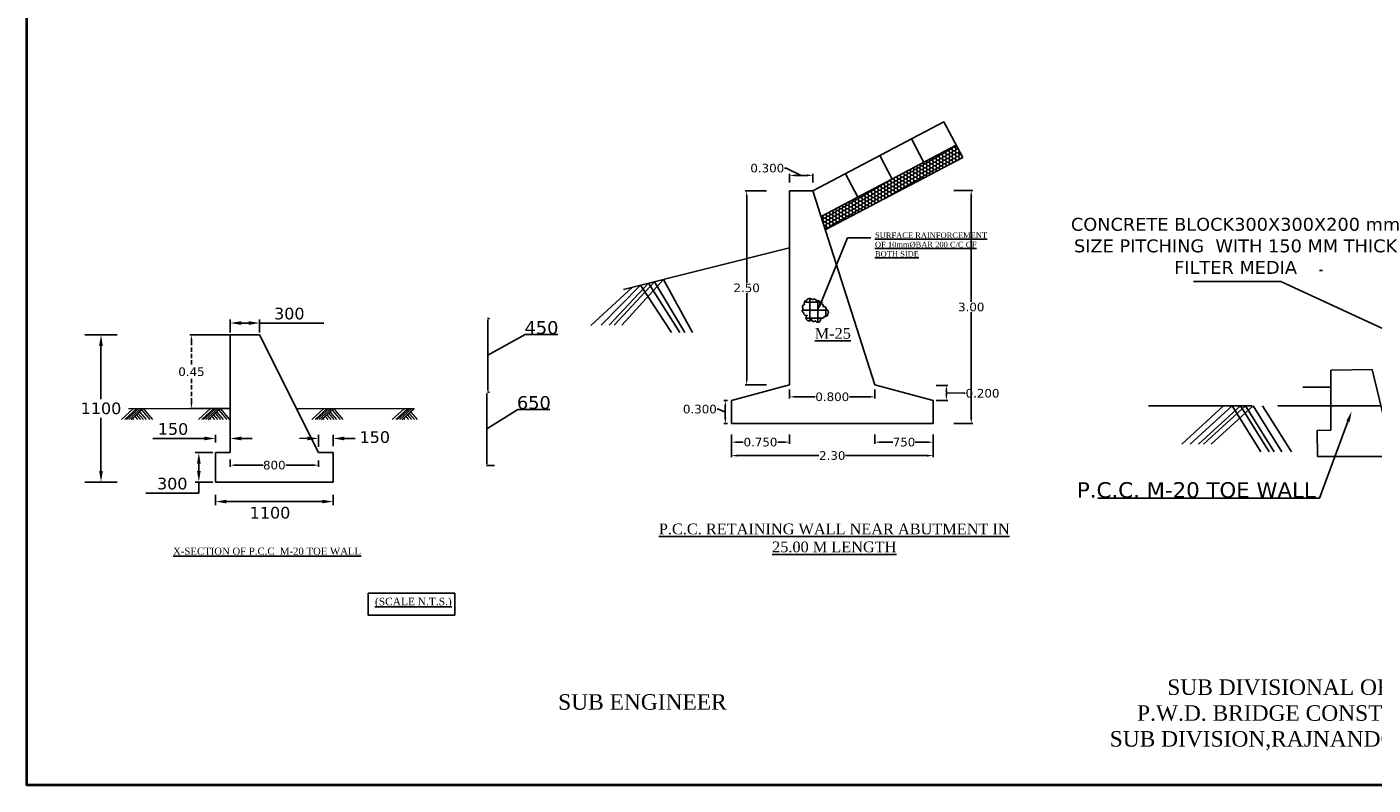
# Model space of a CAD drawing. Header units: inches. Extents: x 1512 to 1842, y -1468 to -1292.
# Tile 1 of 4: x 1512 to 1669, y -1468 to -1380. Entities that reach past the tile are written whole.
import ezdxf
from ezdxf import colors
from ezdxf.entities.mleader import LeaderData, LeaderLine
from ezdxf.math import Vec2, Vec3

# ---------------------------------------------------------------- set-up
doc = ezdxf.new("R2010")
doc.units = ezdxf.units.IN
doc.header["$MEASUREMENT"] = 0
doc.linetypes.add('ACAD_ISO02W100', pattern=[15, 12, -3])
doc.linetypes.add('DASHED', pattern=[0.75, 0.5, -0.25])
doc.styles.get("Standard").update_dxf_attribs({"font": 'verdana.ttf'})
doc.dimstyles.get("Standard").update_dxf_attribs({"dimtxt": 1, "dimasz": 0.7, "dimexe": 0.18, "dimexo": 0.0625, "dimgap": 0.09, "dimtad": 0, "dimtih": 1, "dimtoh": 1, "dimdec": 3, "dimzin": 0, "dimdsep": 46, "dimtxsty": 'Standard', "dimcen": 0.09, "dimadec": 0, "dimazin": 0, "dimtfac": 1, "dimtdec": 3, "dimtofl": 0, "dimtmove": 0, "dimatfit": 3, "dimfxl": 0.18, "dimtolj": 1, "dimtzin": 0, "dimarcsym": 0})

# ---------------------------------------------------------------- blocks, each defined once
blk = doc.blocks.new('*D16')
at = {"color": 0, "lineweight": -2, "transparency": 16777216}
for p, q in [((1566.04, -1413.82), (1565.81, -1413.82)), ((1565.85, -1422.2), (1565.85, -1413.99)), ((1565.85, -1418.1), (1570.18, -1415.7)), ((1570.18, -1415.7), (1573.94, -1415.7)), ((1566.04, -1422.38), (1565.81, -1422.38))]:
    blk.add_line(p, q, dxfattribs=at)
at = {"color": 0, "transparency": 16777216}
for points in [[(1565.83, -1413.99), (1565.88, -1413.99), (1565.85, -1413.82)], [(1565.83, -1422.2), (1565.88, -1422.2), (1565.85, -1422.38)]]:
    blk.add_solid(points, dxfattribs=at)
at = {"layer": 'Defpoints', "color": 0, "transparency": 16777216}
for p in [(1565.85, -1413.82), (1566.06, -1413.82), (1566.06, -1422.38)]:
    blk.add_point(p, dxfattribs=at)
at = {"color": 0, "transparency": 16777216, "insert": (1572.06, -1414.9), "char_height": 0.5, "attachment_point": 5}
blk.add_mtext('\\A1;{\\H3x;450}', dxfattribs=at)
blk = doc.blocks.new('*D17')
at = {"color": 0, "lineweight": -2, "transparency": 16777216}
for p, q in [((1565.69, -1422.38), (1565.66, -1422.38)), ((1565.7, -1422.55), (1565.7, -1430.72)), ((1565.7, -1426.64), (1569.32, -1424.4)), ((1569.32, -1424.4), (1573.03, -1424.4)), ((1566.62, -1430.9), (1565.66, -1430.9))]:
    blk.add_line(p, q, dxfattribs=at)
at = {"color": 0, "transparency": 16777216}
for points in [[(1565.67, -1422.55), (1565.73, -1422.55), (1565.7, -1422.38)], [(1565.67, -1430.72), (1565.73, -1430.72), (1565.7, -1430.9)]]:
    blk.add_solid(points, dxfattribs=at)
at = {"layer": 'Defpoints', "color": 0, "transparency": 16777216}
for p in [(1565.7, -1422.38), (1565.7, -1430.9), (1566.64, -1430.9)]:
    blk.add_point(p, dxfattribs=at)
at = {"color": 0, "transparency": 16777216, "insert": (1571.17, -1423.6), "char_height": 0.5, "attachment_point": 5}
blk.add_mtext('\\A1;{\\H3x;650}', dxfattribs=at)
blk = doc.blocks.new('*D3')
at = {"color": 0, "lineweight": -2, "transparency": 16777216}
for p, q in [((1535.94, -1430.19), (1535.94, -1431.03)), ((1546.19, -1430.3), (1546.19, -1431.03)), ((1536.64, -1430.85), (1539.75, -1430.85)), ((1545.49, -1430.85), (1542.38, -1430.85))]:
    blk.add_line(p, q, dxfattribs=at)
at = {"color": 0, "transparency": 16777216}
for points in [[(1536.64, -1430.73), (1536.64, -1430.96), (1535.94, -1430.85)], [(1545.49, -1430.73), (1545.49, -1430.96), (1546.19, -1430.85)]]:
    blk.add_solid(points, dxfattribs=at)
at = {"layer": 'Defpoints', "color": 0, "transparency": 16777216}
for p in [(1535.94, -1430.13), (1546.19, -1430.24), (1546.19, -1430.85)]:
    blk.add_point(p, dxfattribs=at)
at = {"color": 0, "transparency": 16777216, "insert": (1541.06, -1430.85), "char_height": 1, "attachment_point": 5}
blk.add_mtext('\\A1;800', dxfattribs=at)
blk = doc.blocks.new('*D4')
at = {"color": 0, "lineweight": -2, "transparency": 16777216}
for p, q in [((1600.84, -1422.05), (1600.84, -1423.1)), ((1610.74, -1422.05), (1610.74, -1423.1)), ((1601.54, -1422.92), (1603.79, -1422.92)), ((1610.04, -1422.92), (1607.78, -1422.92))]:
    blk.add_line(p, q, dxfattribs=at)
at = {"color": 0, "transparency": 16777216}
for points in [[(1601.54, -1422.8), (1601.54, -1423.03), (1600.84, -1422.92)], [(1610.04, -1422.8), (1610.04, -1423.03), (1610.74, -1422.92)]]:
    blk.add_solid(points, dxfattribs=at)
at = {"layer": 'Defpoints', "color": 0, "transparency": 16777216}
for p in [(1600.84, -1421.99), (1610.74, -1421.99), (1610.74, -1422.92)]:
    blk.add_point(p, dxfattribs=at)
at = {"color": 0, "transparency": 16777216, "insert": (1605.79, -1422.92), "char_height": 1, "attachment_point": 5}
blk.add_mtext('\\A1;0.800', dxfattribs=at)
blk = doc.blocks.new('*D5')
at = {"color": 0, "lineweight": -2, "transparency": 16777216}
for p, q in [((1610.74, -1427.29), (1610.74, -1428.36)), ((1617.49, -1427.29), (1617.49, -1428.36)), ((1611.44, -1428.18), (1612.81, -1428.18)), ((1616.79, -1428.18), (1615.41, -1428.18))]:
    blk.add_line(p, q, dxfattribs=at)
at = {"color": 0, "transparency": 16777216}
for points in [[(1611.44, -1428.06), (1611.44, -1428.29), (1610.74, -1428.18)], [(1616.79, -1428.06), (1616.79, -1428.29), (1617.49, -1428.18)]]:
    blk.add_solid(points, dxfattribs=at)
at = {"layer": 'Defpoints', "color": 0, "transparency": 16777216}
for p in [(1610.74, -1427.22), (1617.49, -1427.22), (1617.49, -1428.18)]:
    blk.add_point(p, dxfattribs=at)
at = {"color": 0, "transparency": 16777216, "insert": (1614.11, -1428.18), "char_height": 1, "attachment_point": 5}
blk.add_mtext('\\A1;750', dxfattribs=at)
blk = doc.blocks.new('*D6')
at = {"color": 0, "lineweight": -2, "transparency": 16777216}
for p, q in [((1594.09, -1427.29), (1594.09, -1428.36)), ((1600.84, -1427.29), (1600.84, -1428.36)), ((1594.79, -1428.18), (1595.46, -1428.18)), ((1600.14, -1428.18), (1599.46, -1428.18))]:
    blk.add_line(p, q, dxfattribs=at)
at = {"color": 0, "transparency": 16777216}
for points in [[(1594.79, -1428.06), (1594.79, -1428.29), (1594.09, -1428.18)], [(1600.14, -1428.06), (1600.14, -1428.29), (1600.84, -1428.18)]]:
    blk.add_solid(points, dxfattribs=at)
at = {"layer": 'Defpoints', "color": 0, "transparency": 16777216}
for p in [(1594.09, -1427.22), (1600.84, -1427.22), (1600.84, -1428.18)]:
    blk.add_point(p, dxfattribs=at)
at = {"color": 0, "transparency": 16777216, "insert": (1597.46, -1428.18), "char_height": 1, "attachment_point": 5}
blk.add_mtext('\\A1;0.750', dxfattribs=at)
blk = doc.blocks.new('*D7')
at = {"color": 0, "lineweight": -2, "transparency": 16777216}
for p, q in [((1600.43, -1396.38), (1600.25, -1396.38)), ((1602.19, -1397.22), (1600.43, -1396.38)), ((1600.84, -1398.06), (1600.84, -1397.04)), ((1601.54, -1397.22), (1602.84, -1397.22)), ((1603.54, -1398.06), (1603.54, -1397.04))]:
    blk.add_line(p, q, dxfattribs=at)
at = {"color": 0, "transparency": 16777216}
for points in [[(1601.54, -1397.1), (1601.54, -1397.33), (1600.84, -1397.22)], [(1602.84, -1397.1), (1602.84, -1397.33), (1603.54, -1397.22)]]:
    blk.add_solid(points, dxfattribs=at)
at = {"layer": 'Defpoints', "color": 0, "transparency": 16777216}
for p in [(1603.54, -1397.22), (1600.84, -1398.13), (1603.54, -1398.13)]:
    blk.add_point(p, dxfattribs=at)
at = {"color": 0, "transparency": 16777216, "insert": (1598.25, -1396.38), "char_height": 1, "attachment_point": 5}
blk.add_mtext('\\A1;0.300', dxfattribs=at)
blk = doc.blocks.new('*D8')
at = {"color": 0, "lineweight": -2, "transparency": 16777216}
for p, q in [((1593.63, -1423.33), (1593.2, -1423.33)), ((1593.38, -1425.33), (1593.38, -1424.03)), ((1592.61, -1424.35), (1592.43, -1424.35)), ((1593.38, -1424.68), (1592.61, -1424.35)), ((1593.63, -1426.03), (1593.2, -1426.03))]:
    blk.add_line(p, q, dxfattribs=at)
at = {"color": 0, "transparency": 16777216}
for points in [[(1593.27, -1424.03), (1593.5, -1424.03), (1593.38, -1423.33)], [(1593.27, -1425.33), (1593.5, -1425.33), (1593.38, -1426.03)]]:
    blk.add_solid(points, dxfattribs=at)
at = {"layer": 'Defpoints', "color": 0, "transparency": 16777216}
for p in [(1593.38, -1423.33), (1593.69, -1423.33), (1593.69, -1426.03)]:
    blk.add_point(p, dxfattribs=at)
at = {"color": 0, "transparency": 16777216, "insert": (1590.43, -1424.35), "char_height": 1, "attachment_point": 5}
blk.add_mtext('\\A1;0.300', dxfattribs=at)
blk = doc.blocks.new('*D9')
at = {"color": 0, "lineweight": -2, "transparency": 16777216}
for p, q in [((1617.86, -1421.59), (1619.21, -1421.59)), ((1619.03, -1422.29), (1619.03, -1422.63)), ((1619.03, -1422.46), (1621.04, -1422.51)), ((1621.04, -1422.51), (1621.22, -1422.51)), ((1617.86, -1423.33), (1619.21, -1423.33))]:
    blk.add_line(p, q, dxfattribs=at)
at = {"color": 0, "transparency": 16777216}
for points in [[(1618.91, -1422.29), (1619.14, -1422.29), (1619.03, -1421.59)], [(1618.91, -1422.63), (1619.14, -1422.63), (1619.03, -1423.33)]]:
    blk.add_solid(points, dxfattribs=at)
at = {"layer": 'Defpoints', "color": 0, "transparency": 16777216}
for p in [(1617.79, -1421.59), (1617.8, -1423.33), (1619.03, -1423.33)]:
    blk.add_point(p, dxfattribs=at)
at = {"color": 0, "transparency": 16777216, "insert": (1623.22, -1422.51), "char_height": 1, "attachment_point": 5}
blk.add_mtext('\\A1;0.200', dxfattribs=at)
blk = doc.blocks.new('*D10')
at = {"color": 0, "lineweight": -2, "transparency": 16777216}
for p, q in [((1619.88, -1398.97), (1622.09, -1398.97)), ((1621.91, -1399.67), (1621.91, -1411.89)), ((1621.91, -1425.33), (1621.91, -1413.11)), ((1619.88, -1426.03), (1622.09, -1426.03))]:
    blk.add_line(p, q, dxfattribs=at)
at = {"color": 0, "transparency": 16777216}
for points in [[(1621.79, -1399.67), (1622.03, -1399.67), (1621.91, -1398.97)], [(1621.79, -1425.33), (1622.03, -1425.33), (1621.91, -1426.03)]]:
    blk.add_solid(points, dxfattribs=at)
at = {"layer": 'Defpoints', "color": 0, "transparency": 16777216}
for p in [(1619.82, -1398.97), (1621.91, -1398.97), (1619.82, -1426.03)]:
    blk.add_point(p, dxfattribs=at)
at = {"color": 0, "transparency": 16777216, "insert": (1621.91, -1412.5), "char_height": 1, "attachment_point": 5}
blk.add_mtext('\\A1;3.00', dxfattribs=at)
blk = doc.blocks.new('*D11')
at = {"color": 0, "lineweight": -2, "transparency": 16777216}
for p, q in [((1598.16, -1399.03), (1595.68, -1399.03)), ((1595.86, -1399.73), (1595.86, -1409.67)), ((1595.86, -1420.83), (1595.86, -1410.89)), ((1598.16, -1421.53), (1595.68, -1421.53))]:
    blk.add_line(p, q, dxfattribs=at)
at = {"color": 0, "transparency": 16777216}
for points in [[(1595.75, -1399.73), (1595.98, -1399.73), (1595.86, -1399.03)], [(1595.75, -1420.83), (1595.98, -1420.83), (1595.86, -1421.53)]]:
    blk.add_solid(points, dxfattribs=at)
at = {"layer": 'Defpoints', "color": 0, "transparency": 16777216}
for p in [(1595.86, -1399.03), (1598.23, -1399.03), (1598.23, -1421.53)]:
    blk.add_point(p, dxfattribs=at)
at = {"color": 0, "transparency": 16777216, "insert": (1595.86, -1410.28), "char_height": 1, "attachment_point": 5}
blk.add_mtext('\\A1;2.50', dxfattribs=at)
blk = doc.blocks.new('*D12')
at = {"color": 0, "lineweight": -2, "transparency": 16777216}
for p, q in [((1617.49, -1427.35), (1617.49, -1429.92)), ((1594.09, -1428.07), (1594.09, -1429.92)), ((1594.79, -1429.74), (1604.23, -1429.74)), ((1616.79, -1429.74), (1607.34, -1429.74))]:
    blk.add_line(p, q, dxfattribs=at)
at = {"color": 0, "transparency": 16777216}
for points in [[(1594.79, -1429.62), (1594.79, -1429.86), (1594.09, -1429.74)], [(1616.79, -1429.62), (1616.79, -1429.86), (1617.49, -1429.74)]]:
    blk.add_solid(points, dxfattribs=at)
at = {"layer": 'Defpoints', "color": 0, "transparency": 16777216}
for p in [(1617.49, -1427.29), (1594.09, -1428.01), (1617.49, -1429.74)]:
    blk.add_point(p, dxfattribs=at)
at = {"color": 0, "transparency": 16777216, "insert": (1605.79, -1429.74), "char_height": 1, "attachment_point": 5}
blk.add_mtext('\\A1;2.30', dxfattribs=at)
blk = doc.blocks.new('*D13')
at = {"color": 0, "lineweight": -2, "transparency": 16777216}
for p, q in [((1535.88, -1415.73), (1531.27, -1415.73)), ((1535.88, -1424.28), (1531.27, -1424.28))]:
    blk.add_line(p, q, dxfattribs=at)
at = {"color": 0, "linetype": 'DASHED', "lineweight": -2, "transparency": 16777216}
for p, q in [((1531.45, -1416.43), (1531.45, -1419.39)), ((1531.45, -1423.58), (1531.45, -1420.62))]:
    blk.add_line(p, q, dxfattribs=at)
at = {"color": 0, "transparency": 16777216}
for points in [[(1531.34, -1416.43), (1531.57, -1416.43), (1531.45, -1415.73)], [(1531.34, -1423.58), (1531.57, -1423.58), (1531.45, -1424.28)]]:
    blk.add_solid(points, dxfattribs=at)
at = {"layer": 'Defpoints', "color": 0, "transparency": 16777216}
for p in [(1531.45, -1415.73), (1535.94, -1415.73), (1535.94, -1424.28)]:
    blk.add_point(p, dxfattribs=at)
at = {"color": 0, "transparency": 16777216, "insert": (1531.45, -1420.01), "char_height": 1, "attachment_point": 5}
blk.add_mtext('\\A1;0.45', dxfattribs=at)

msp = doc.modelspace()

# ---------------------------------------------------------------- hatches: boundary and pattern name
h = msp.add_hatch()
h.set_pattern_fill('HONEY', color=256, scale=2, style=0)
h.set_pattern_definition([(0, (1620.91831, -1393.72837), (0.375, 0.2165063), [0.25, -0.5]), (120, (1620.91831, -1393.72837), (-0.375, 0.2165064), [0.25, -0.5]), (60, (1620.91831, -1393.72837), (8e-10, 0.4330127), [-0.5, 0.25])])
h.paths.add_polyline_path([(1620.9183, -1395.1357), (1620.1768, -1393.7284), (1604.4852, -1401.9967), (1604.9775, -1403.5353)])
at = {"transparency": 33554674}
h = msp.add_hatch(dxfattribs=at)
h.set_pattern_fill('NET', color=256, scale=7.5)
h.set_pattern_definition([(0, (1308.8104, -9.4168), (0, 0.9375), []), (90, (1308.8104, -9.4168), (-0.9375, 6e-17), [])])
h.paths.add_polyline_path([(1603.4303, -1413.8005, 0.94639716), (1603.8458, -1414.082, 1.21312937), (1604.328, -1413.7036, 0.56612514), (1604.8683, -1413.6083, 0.52056705), (1605.275, -1413.2783, 0.52056705), (1605.1226, -1412.7706, 0.52056705), (1604.7159, -1412.4409, 0.52056705), (1604.411, -1412.0346, 0.52056705), (1603.979, -1411.7808, 0.52056705), (1603.4705, -1411.654, 0.52056705), (1602.7842, -1411.7302, 0.52056705), (1602.5559, -1412.187, 0.52056705), (1602.4035, -1412.6691, 0.52056705), (1602.4794, -1413.1768, 0.62437965), (1602.9721, -1413.4375, 1.82305783)])

# ---------------------------------------------------------------- linework, layer by layer
for p, q in [((1603.5351, -1399.0276), (1618.7458, -1391.0127)), ((1618.7458, -1391.0127), (1620.9183, -1395.1357)), ((1614.9871, -1392.9933), (1616.4181, -1395.7089)), ((1604.4852, -1401.9967), (1620.1768, -1393.7284)), ((1604.9775, -1403.5353), (1620.9183, -1395.1357)), ((1611.3129, -1394.9293), (1612.7439, -1397.6449)), ((1607.3347, -1397.0255), (1608.7657, -1399.7412)), ((1600.8351, -1421.5276), (1600.8351, -1399.0276)), ((1600.8351, -1399.0276), (1603.5351, -1399.0276)), ((1603.5351, -1399.0276), (1610.7351, -1421.5276)), ((1600.8351, -1405.6278), (1581.5612, -1410.4621)), ((1535.9416, -1415.4413), (1535.9416, -1413.9285)), ((1537.2224, -1414.3555), (1538.0763, -1414.3555)), ((1539.3571, -1415.4413), (1539.3571, -1413.9285)), ((1539.3571, -1414.3555), (1546.8051, -1414.3555)), ((1522.8459, -1415.7259), (1519.0636, -1415.7259)), ((1535.9416, -1429.3879), (1535.9416, -1415.7259)), ((1535.9416, -1415.7259), (1539.3571, -1415.7259)), ((1546.1881, -1429.3879), (1539.3571, -1415.7259)), ((1520.9547, -1417.0067), (1520.9547, -1423.1745)), ((1594.0851, -1423.3276), (1600.8351, -1421.5276)), ((1610.7351, -1421.5276), (1617.4851, -1423.3276)), ((1594.0851, -1423.3276), (1594.0851, -1426.0276)), ((1617.4851, -1426.0276), (1617.4851, -1423.3276)), ((1520.9547, -1431.5226), (1520.9547, -1425.3548)), ((1534.2339, -1428.2138), (1534.2339, -1427.3244)), ((1535.9416, -1428.2138), (1535.9416, -1427.3244)), ((1546.1881, -1428.7264), (1546.1881, -1427.3244)), ((1547.8958, -1428.6572), (1547.8958, -1427.3244)), ((1594.0851, -1426.0276), (1614.7851, -1426.0276)), ((1600.8351, -1426.0276), (1594.0851, -1426.0276)), ((1600.8351, -1426.0276), (1594.0851, -1426.0276)), ((1614.7851, -1426.0276), (1617.4851, -1426.0276)), ((1532.9531, -1427.7513), (1526.951, -1427.7513)), ((1537.2224, -1427.7513), (1538.5032, -1427.7513)), ((1544.1731, -1427.7513), (1544.1731, -1427.7513)), ((1549.1766, -1427.7513), (1550.4575, -1427.7513)), ((1533.9492, -1429.3879), (1531.8786, -1429.3879)), ((1534.2339, -1429.3879), (1534.2339, -1432.8034)), ((1534.2339, -1432.8034), (1534.2339, -1429.3879)), ((1534.2339, -1429.3879), (1535.9416, -1429.3879)), ((1547.8958, -1429.3879), (1546.1881, -1429.3879)), ((1547.8958, -1429.3879), (1546.1881, -1429.3879)), ((1547.8958, -1432.8034), (1547.8958, -1429.3879)), ((1532.3055, -1430.6687), (1532.3055, -1431.5226)), ((1522.8459, -1432.8034), (1519.0636, -1432.8034)), ((1533.9492, -1432.8034), (1531.8786, -1432.8034)), ((1532.3055, -1432.8034), (1532.3055, -1434.0842)), ((1534.2339, -1432.8034), (1547.8958, -1432.8034)), ((1532.3055, -1434.0842), (1526.1386, -1434.0842)), ((1534.2339, -1434.2948), (1534.2339, -1435.5016)), ((1535.5147, -1435.0747), (1546.615, -1435.0747)), ((1547.8958, -1434.2948), (1547.8958, -1435.5016))]:
    msp.add_line(p, q)
at = {"linetype": 'ByBlock', "lineweight": -2}
msp.add_line((1662.6686, -1408.2464), (1662.3086, -1408.2464), dxfattribs=at)
at = {"linetype": 'ACAD_ISO02W100'}
for p, q in [((1583.5378, -1409.9664), (1578.9613, -1414.5865)), ((1584.4751, -1409.7313), (1579.9221, -1414.5865)), ((1585.154, -1409.561), (1580.5067, -1414.5856)), ((1586.1961, -1409.2996), (1581.3956, -1414.5856)), ((1583.5378, -1409.9664), (1587.1484, -1415.4654)), ((1584.4751, -1409.7313), (1588.1088, -1415.4649)), ((1585.154, -1409.561), (1588.6937, -1415.4646)), ((1586.1961, -1409.2996), (1589.5823, -1415.4641)), ((1582.6105, -1410.194), (1577.7642, -1414.636)), ((1663.6442, -1419.8346), (1663.6442, -1426.7916)), ((1663.6552, -1419.8344), (1668.4417, -1419.7433)), ((1670.1071, -1426.7916), (1668.4417, -1419.7433)), ((1660.3715, -1421.8013), (1663.6442, -1421.7996)), ((1642.47, -1423.9597), (1788.7901, -1423.8893)), ((1651.1914, -1423.9806), (1646.345, -1428.4226)), ((1652.1733, -1423.98), (1647.327, -1428.422)), ((1653.1341, -1423.98), (1648.2878, -1428.422)), ((1653.7186, -1423.9792), (1648.8723, -1428.4212)), ((1654.6076, -1423.9792), (1649.7613, -1428.4212)), ((1652.1733, -1423.98), (1655.514, -1429.301)), ((1653.1338, -1423.9795), (1656.4745, -1429.3005)), ((1653.7186, -1423.9792), (1657.0593, -1429.3002)), ((1654.6073, -1423.9787), (1657.948, -1429.2997)), ((1655.711, -1423.9781), (1659.0517, -1429.2991)), ((1663.6442, -1426.7916), (1662.0551, -1426.8213)), ((1662.0551, -1426.8213), (1662.0805, -1429.8405)), ((1662.0805, -1429.8405), (1671.7836, -1429.8405))]:
    msp.add_line(p, q, dxfattribs=at)
at = {"lineweight": 0}
for p, q in [((1524.7259, -1424.2867), (1523.3164, -1425.5674)), ((1525.1189, -1424.2623), (1523.7093, -1425.543)), ((1525.3324, -1424.2867), (1523.9229, -1425.5674)), ((1524.1615, -1424.2842), (1535.9416, -1424.2842)), ((1525.5973, -1424.2867), (1524.1877, -1425.5674)), ((1525.853, -1424.2842), (1524.4434, -1425.5649)), ((1525.853, -1424.2964), (1524.4434, -1425.5771)), ((1524.6778, -1425.4529), (1524.7619, -1425.5503)), ((1524.9261, -1425.2386), (1525.1951, -1425.5503)), ((1525.0713, -1425.0146), (1525.5336, -1425.5503)), ((1525.2849, -1424.8491), (1525.89, -1425.5503)), ((1525.4597, -1424.6879), (1526.2039, -1425.5503)), ((1525.7004, -1424.4801), (1526.6239, -1425.5503)), ((1525.8807, -1424.3246), (1526.9385, -1425.5503)), ((1533.6615, -1424.2867), (1532.252, -1425.5674)), ((1534.0544, -1424.2623), (1532.6449, -1425.543)), ((1534.268, -1424.2867), (1532.8585, -1425.5674)), ((1534.5328, -1424.2867), (1533.1233, -1425.5674)), ((1534.7886, -1424.2842), (1533.379, -1425.5649)), ((1534.7886, -1424.2964), (1533.379, -1425.5771)), ((1533.6134, -1425.4529), (1533.6974, -1425.5503)), ((1533.8617, -1425.2386), (1534.1306, -1425.5503)), ((1534.0069, -1425.0146), (1534.4692, -1425.5503)), ((1534.2205, -1424.8491), (1534.8256, -1425.5503)), ((1534.3952, -1424.6879), (1535.1395, -1425.5503)), ((1534.636, -1424.4801), (1535.5595, -1425.5503)), ((1534.8162, -1424.3246), (1535.8741, -1425.5503)), ((1543.6363, -1424.2842), (1557.2898, -1424.2842)), ((1546.8171, -1424.2867), (1545.4076, -1425.5674)), ((1547.2101, -1424.2623), (1545.8005, -1425.543)), ((1547.4236, -1424.2867), (1546.0141, -1425.5674)), ((1547.6885, -1424.2867), (1546.2789, -1425.5674)), ((1547.9442, -1424.2842), (1546.5346, -1425.5649)), ((1547.9442, -1424.2964), (1546.5346, -1425.5771)), ((1546.769, -1425.4529), (1546.8531, -1425.5503)), ((1547.0173, -1425.2386), (1547.2863, -1425.5503)), ((1547.1625, -1425.0146), (1547.6248, -1425.5503)), ((1547.3761, -1424.8491), (1547.9812, -1425.5503)), ((1547.5509, -1424.6879), (1548.2951, -1425.5503)), ((1547.7916, -1424.4801), (1548.7152, -1425.5503)), ((1547.9719, -1424.3246), (1549.0297, -1425.5503)), ((1556.1627, -1424.2867), (1554.7532, -1425.5674)), ((1556.5557, -1424.2623), (1555.1462, -1425.543)), ((1556.7693, -1424.2867), (1555.3597, -1425.5674)), ((1557.0341, -1424.2867), (1555.6246, -1425.5674)), ((1557.2898, -1424.2842), (1555.8803, -1425.5649)), ((1557.2898, -1424.2964), (1555.8803, -1425.5771)), ((1556.1146, -1425.4529), (1556.1987, -1425.5503)), ((1556.3629, -1425.2386), (1556.6319, -1425.5503)), ((1556.5082, -1425.0146), (1556.9704, -1425.5503)), ((1556.7217, -1424.8491), (1557.3269, -1425.5503)), ((1556.8965, -1424.6879), (1557.6407, -1425.5503)), ((1544.9073, -1427.7513), (1543.9759, -1427.7513))]:
    msp.add_line(p, q, dxfattribs=at)
at = {"lineweight": 40}
msp.add_lwpolyline([(1512.3627, -1291.9981), (1838.4436, -1291.9981), (1838.4436, -1467.9769), (1512.3627, -1467.9769)], close=True, dxfattribs=at)
at = {"color": 2}
msp.add_lwpolyline([(1603.4705, -1411.654, -0.52056705), (1603.979, -1411.7808, -0.52056705), (1603.979, -1411.7808, -0.52056705), (1604.411, -1412.0346, -0.52056705), (1604.411, -1412.0346, -0.52056705), (1604.7159, -1412.4409, -0.52056705), (1604.7159, -1412.4409, -0.52056705), (1605.1226, -1412.7706, -0.52056705), (1605.1226, -1412.7706, -0.52056705), (1605.275, -1413.2783, -0.52056705), (1605.275, -1413.2783, -0.52056705), (1604.8683, -1413.6083, -0.52056705), (1604.8683, -1413.6083, -0.52056705), (1604.3598, -1413.7354, -0.52056705), (1604.3598, -1413.7354, -1.12773714), (1603.8458, -1414.082, -0.52056705), (1603.8458, -1414.082, -0.73017909), (1603.3946, -1413.9218, -0.52056705), (1603.3946, -1413.9218, -1.2795685), (1602.8861, -1413.4815, -0.52056705), (1602.8861, -1413.4815, -0.52056705), (1602.4794, -1413.1768, -0.52056705), (1602.4794, -1413.1768, -0.52056705), (1602.4035, -1412.6691, -0.52056705), (1602.4035, -1412.6691, -0.52056705), (1602.5559, -1412.187, -0.52056705), (1602.5559, -1412.187, -0.52056705), (1602.7842, -1411.7302, -0.52056705), (1602.7842, -1411.7302, -0.52056705)], format="xyb", close=True, dxfattribs=at)
msp.add_lwpolyline([(1551.9395, -1445.7055), (1561.9881, -1445.7055), (1561.9881, -1448.2549), (1551.9395, -1448.2549)], close=True)
for points in [[(1537.2224, -1414.142), (1537.2224, -1414.5689), (1535.9416, -1414.3555)], [(1538.0763, -1414.142), (1538.0763, -1414.5689), (1539.3571, -1414.3555)], [(1520.7412, -1417.0067), (1521.1682, -1417.0067), (1520.9547, -1415.7259)], [(1532.9531, -1427.5378), (1532.9531, -1427.9648), (1534.2339, -1427.7513)], [(1537.2224, -1427.5378), (1537.2224, -1427.9648), (1535.9416, -1427.7513)], [(1544.9073, -1427.5378), (1544.9073, -1427.9648), (1546.1881, -1427.7513)], [(1549.1766, -1427.5378), (1549.1766, -1427.9648), (1547.8958, -1427.7513)], [(1532.0921, -1430.6687), (1532.519, -1430.6687), (1532.3055, -1429.3879)], [(1520.7412, -1431.5226), (1521.1682, -1431.5226), (1520.9547, -1432.8034)], [(1532.0921, -1431.5226), (1532.519, -1431.5226), (1532.3055, -1432.8034)], [(1535.5147, -1434.8612), (1535.5147, -1435.2882), (1534.2339, -1435.0747)], [(1546.615, -1434.8612), (1546.615, -1435.2882), (1547.8958, -1435.0747)]]:
    msp.add_solid(points)

# ---------------------------------------------------------------- texts
for s, insert, char_height, width, attachment_point in [('\\pxqc;CONCRETE BLOCK300X300X200 mm SIZE PITCHING  WITH 150 MM THICK FILTER MEDIA', (1673.3914, -1402.1465), 1.5, 41.632022, 3), ('{\\fTimes New Roman|b0|i0|c0|p18;\\LSURFACE RAINFORCEMENT OF 10mm%%CBAR 200 C/C OF BOTH SIDE}', (1610.7442, -1403.8414), 0.65, 13.128144, 1), ('{\\fTimes New Roman|b0|i0|c0|p18;\\LM-25}', (1603.7543, -1414.9302), 1.25, 2.213109, 1), ('{\\fTimes New Roman|b0|i0|c0|p18;\\LP.C.C. RETAINING WALL NEAR ABUTMENT IN 25.00 M LENGTH}', (1606.0176, -1437.6267), 1.25, 40.650635, 2), ('{\\fTimes New Roman|b0|i0|c0|p18;\\LX-SECTION OF P.C.C  M-20 TOE WALL}', (1540.2216, -1440.4206), 0.825, 22.004638, 2), ('{\\fTimes New Roman|b0|i0|c0|p18;\\L(SCALE N.T.S.)}', (1552.7364, -1446.2352), 0.877355, 9.762969, 1), ('{\\fTimes New Roman|b0|i0|c0|p18;SUB DIVISIONAL OFFICER\\P\\pxt13.591;P.W.D. BRIDGE CONSTRUCTION \\PSUB DIVISION,RAJNANDGAON (C.G.)}', (1661.4225, -1455.7129), 1.8, 63.00814, 2), ('\\pxt16.989;{\\fTimes New Roman|b0|i0|c0|p18;SUB ENGINEER}', (1583.77, -1457.4302), 1.8, 37.635235, 2)]:
    msp.add_mtext(s, dxfattribs=dict(insert=insert, char_height=char_height, width=width, attachment_point=attachment_point))
at = {"char_height": 1.35, "attachment_point": 5}
for s, insert in [('\\A1;300', (1542.8013, -1413.2653)), ('1100', (1520.9547, -1424.2646)), ('\\A1;150', (1529.3116, -1426.6611)), ('\\A1;150', (1552.7155, -1427.5994)), ('\\A1;300', (1529.2219, -1432.994)), ('1100', (1540.5637, -1436.3815))]:
    msp.add_mtext(s, dxfattribs=dict(at, insert=insert))

# ---------------------------------------------------------------- dimensions: what is measured, and where the dimension line sits
dim = msp.add_linear_dim(base=(1603.5351, -1397.2165), p1=(1600.8351, -1398.1257), p2=(1603.5351, -1398.1257), text='0.300', dimstyle='Standard', override={"dimtmove": 1})
dim.commit()
dim.dimension.update_dxf_attribs({"geometry": '*D7', "text_midpoint": (1600.1589, -1396.3849), "dimtype": 128})
for base, p1, p2, text, picture, middle in [((1595.8618, -1399.0276), (1598.2272, -1421.5276), (1598.2272, -1399.0276), '2.50', '*D11', (1595.8618, -1410.2776)), ((1621.9096, -1398.9651), (1619.8186, -1426.0276), (1619.8186, -1398.9651), '3.00', '*D10', (1621.9096, -1412.4964))]:
    dim = msp.add_linear_dim(base=base, p1=p1, p2=p2, angle=90, text=text, dimstyle='Standard')
    dim.commit()
    dim.dimension.update_dxf_attribs({"geometry": picture, "text_midpoint": middle})
for base, p1, p2, text, override, picture, middle, dimtype in [((1565.8543, -1413.8185), (1566.0589, -1422.3768), (1566.0589, -1413.8185), '{\\H3x;450}', {"dimscale": 0.25, "dimtxt": 2, "dimtad": 3, "dimdec": 0, "dimtmove": 1}, '*D16', (1570.1977, -1415.7029), 160), ((1565.7024, -1430.8959), (1565.7024, -1422.3768), (1566.6364, -1430.8959), '{\\H3x;650}', {"dimscale": 0.25, "dimtxt": 2, "dimtad": 3, "dimdec": 0, "dimtmove": 1}, '*D17', (1569.3435, -1424.403), 160), ((1619.027, -1423.3276), (1617.794, -1421.5901), (1617.7991, -1423.3276), '0.200', {"dimtmove": 1}, '*D9', (1621.3101, -1422.5085), 128), ((1593.3833, -1423.3276), (1593.6881, -1426.0276), (1593.6881, -1423.3276), '0.300', {"dimtmove": 1}, '*D8', (1592.3358, -1424.3482), 128)]:
    dim = msp.add_linear_dim(base=base, p1=p1, p2=p2, angle=90, text=text, dimstyle='Standard', override=override)
    dim.commit()
    dim.dimension.update_dxf_attribs({"geometry": picture, "text_midpoint": middle, "dimtype": dimtype})
at = {"color": 0}
dim = msp.add_linear_dim(base=(1531.4526, -1415.7259), p1=(1535.9416, -1424.2842), p2=(1535.9416, -1415.7259), angle=90, text='0.45', dimstyle='Standard', dxfattribs=at)
dim.commit()
dim.dimension.update_dxf_attribs({"geometry": '*D13', "text_midpoint": (1531.4526, -1420.0051)})
for base, p1, p2, text, picture, middle in [((1610.7351, -1422.9156), (1600.8351, -1421.9911), (1610.7351, -1421.9911), '0.800', '*D4', (1605.7851, -1422.9156)), ((1600.8351, -1428.1762), (1594.0851, -1427.2232), (1600.8351, -1427.2232), '0.750', '*D6', (1597.4601, -1428.1762)), ((1617.4851, -1429.7401), (1594.0851, -1428.0051), (1617.4851, -1427.2857), '2.30', '*D12', (1605.7851, -1429.7401)), ((1617.4851, -1428.1762), (1610.7351, -1427.2232), (1617.4851, -1427.2232), '750', '*D5', (1614.1101, -1428.1762)), ((1546.1881, -1430.8454), (1535.9416, -1430.1323), (1546.1881, -1430.2379), '800', '*D3', (1541.0648, -1430.8454))]:
    dim = msp.add_linear_dim(base=base, p1=p1, p2=p2, text=text, dimstyle='Standard')
    dim.commit()
    dim.dimension.update_dxf_attribs({"geometry": picture, "text_midpoint": middle})

# ---------------------------------------------------------------- leaders
ml = msp.add_multileader_mtext('Standard')
ml.set_content('', color=256)
ml.set_leader_properties()
ml.build(insert=Vec2(0, 0))
ml.multileader.update_dxf_attribs({"text_right_attachment_type": 6, "dogleg_length": 0.36, "arrow_head_size": 1.25})
ctx = ml.context
ctx.base_point, ctx.char_height, ctx.arrow_head_size, ctx.landing_gap_size, ctx.plane_origin = Vec3(1610.265, -1404.458), 0.18, 1.25, 0.09, Vec3(1604.0488, -1409.0715)
ctx.right_attachment = 6
notes = []
notes.append((ctx, [(0, (1, 1, 0), (1607.5571, -1404.458), (1, 0), 2.708, [(0, [(1604.0488, -1413.015)], 0, [])])]))
ctx.mtext.insert, ctx.mtext.flow_direction = Vec3(1610.355, -1404.368), 5
ml = msp.add_multileader_mtext('Standard')
ml.set_content('', color=256)
ml.set_leader_properties()
ml.build(insert=Vec2(0, 0))
ml.multileader.update_dxf_attribs({"text_right_attachment_type": 6, "dogleg_length": 0.36, "arrow_head_size": 1.25})
ctx = ml.context
ctx.base_point, ctx.char_height, ctx.arrow_head_size, ctx.landing_gap_size, ctx.plane_origin = Vec3(1647.5935, -1409.4407), 0.18, 1.25, 0.09, Vec3(1676.1051, -1418.0133)
ctx.right_attachment, ctx.text_align_type = 6, 2
notes.append((ctx, [(0, (1, 1, 0), (1657.8198, -1409.5307), (-1, 0), 10.0462, [(0, [(1676.1051, -1418.0133)], 0, [])])]))
ctx.mtext.insert, ctx.mtext.alignment, ctx.mtext.flow_direction = Vec3(1647.6835, -1409.3507), 3, 5
ml = msp.add_multileader_mtext('Standard')
ml.set_content('P.C.C. M-20 TOE WALL', color=256)
ml.set_leader_properties()
ml.build(insert=Vec2(0, 0))
ml.multileader.update_dxf_attribs({"text_right_attachment_type": 6, "dogleg_length": 0.36, "arrow_head_size": 1.25})
ctx = ml.context
ctx.base_point, ctx.char_height, ctx.arrow_head_size, ctx.landing_gap_size, ctx.plane_origin = Vec3(1630.8231, -1433.4201), 1.8, 1.25, 0.09, Vec3(1666.048, -1424.6066)
ctx.right_attachment, ctx.text_align_type = 6, 2
notes.append((ctx, [(0, (1, 1, 0), (1662.3299, -1434.6613), (-1, 0), 0.36, [(0, [(1666.048, -1424.6066)], 0, [])])]))
ctx.mtext.insert, ctx.mtext.width, ctx.mtext.alignment, ctx.mtext.flow_direction = Vec3(1661.8799, -1432.8239), 30.96681, 3, 5
for ctx, leaders in notes:
    for number, flags, end, landing, length, lines in leaders:
        leader = LeaderData()
        leader.index, (leader.has_last_leader_line, leader.has_dogleg_vector, leader.attachment_direction) = number, flags
        leader.last_leader_point, leader.dogleg_vector, leader.dogleg_length = Vec3(end), Vec3(landing), length
        for number, points, colour, breaks in lines:
            line = LeaderLine()
            line.index, line.vertices, line.color, line.breaks = number, Vec3.list(points), colors.encode_raw_color(colour), breaks
            leader.lines.append(line)
        ctx.leaders.append(leader)

doc.saveas('drawing.dxf')
